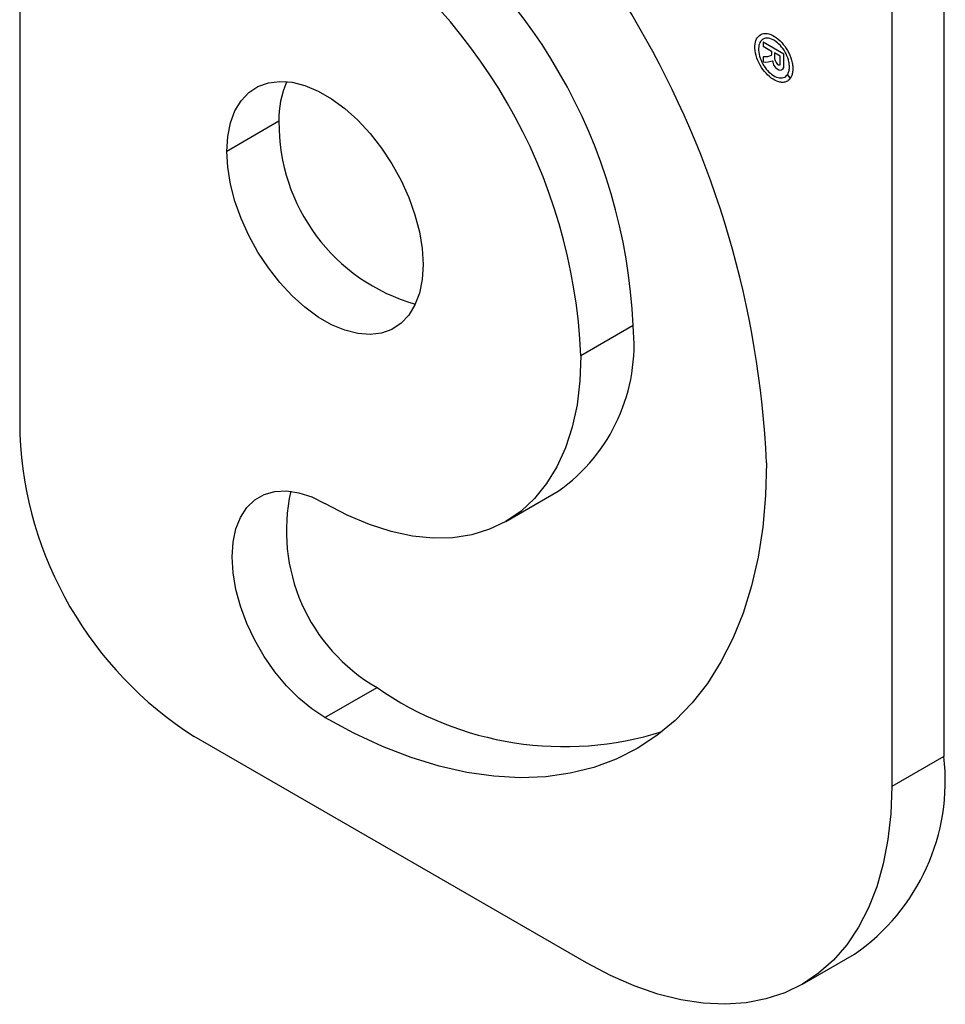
# Model space of a CAD drawing. Header units: millimetres. Extents: x 6 to 273, y 6 to 210.
# Tile 11 of 15: x 235 to 250, y 128 to 144. Entities that reach past the tile are written whole.
import ezdxf

# ---------------------------------------------------------------- set-up
doc = ezdxf.new("R2010")
doc.units = ezdxf.units.MM

msp = doc.modelspace()

# ---------------------------------------------------------------- linework, layer by layer
for p, q in [((250.402926, 161.164528), (250.402926, 131.782668)), ((249.508493, 160.648183), (249.508493, 131.266322)), ((234.541399, 156.325916), (234.541399, 137.314124)), ((247.654027, 143.845645), (247.299666, 144.050214)), ((247.299666, 144.050214), (247.299666, 143.980348)), ((247.299666, 143.980348), (247.446927, 143.895336)), ((247.446927, 143.895336), (247.446927, 143.844878)), ((247.376504, 143.796173), (247.299666, 143.800734)), ((247.299666, 143.800734), (247.299666, 143.710195)), ((247.437722, 143.821381), (247.376504, 143.796173)), ((247.384856, 143.713084), (247.456445, 143.730125)), ((247.446927, 143.844878), (247.437722, 143.821381)), ((247.456445, 143.730125), (247.464679, 143.725372)), ((247.464679, 143.725372), (247.466808, 143.704245)), ((247.593162, 143.810916), (247.498957, 143.865299)), ((247.498957, 143.865299), (247.498957, 143.76571)), ((247.498957, 143.76571), (247.50641, 143.736556)), ((247.50641, 143.736556), (247.522534, 143.700876)), ((247.593162, 143.662), (247.593162, 143.810916)), ((247.653809, 143.61619), (247.654027, 143.845645)), ((247.299666, 143.710195), (247.34085, 143.707751)), ((247.34085, 143.707751), (247.384856, 143.713084)), ((247.466808, 143.704245), (247.48175, 143.657148)), ((247.48175, 143.657148), (247.516165, 143.616504)), ((247.516165, 143.616504), (247.541804, 143.590779)), ((247.522534, 143.700876), (247.547494, 143.667615)), ((247.541804, 143.590779), (247.572072, 143.573306)), ((247.547494, 143.667615), (247.561075, 143.659775)), ((247.561075, 143.659775), (247.579275, 143.658694)), ((247.572072, 143.573306), (247.593162, 143.572054)), ((247.579275, 143.658694), (247.593162, 143.662)), ((247.593162, 143.572054), (247.618645, 143.57812)), ((247.618645, 143.57812), (247.637236, 143.589153)), ((247.637236, 143.589153), (247.653809, 143.61619)), ((247.767869, 143.429857), (247.717149, 143.49269)), ((247.768165, 143.430283), (247.717391, 143.49304)), ((238.990517, 142.691773), (238.096084, 142.175427)), ((245.068654, 139.182939), (244.174221, 138.666594)), ((242.886896, 135.821302), (243.78133, 136.337648)), ((239.779882, 132.451054), (240.674315, 132.967399)), ((244.27001, 128.241228), (237.534818, 132.129371)), ((250.402926, 131.782668), (249.508493, 131.266322)), ((247.973876, 127.874455), (248.868309, 128.390801))]:
    msp.add_line(p, q)
at = {"flags": 128}
for points in [[(238.096084, 142.175427), (238.111767, 142.431135), (238.158524, 142.663971), (238.235483, 142.8696), (238.341212, 143.044191), (238.473741, 143.184491), (238.6306, 143.287886), (238.808869, 143.352452), (239.005225, 143.376985), (239.216012, 143.361027), (239.437303, 143.304877), (239.664976, 143.209581), (239.894788, 143.076912), (240.122461, 142.909344), (240.343752, 142.709997), (240.554539, 142.482585), (240.750895, 142.231344), (240.929164, 141.960954), (241.086023, 141.676452), (241.218552, 141.383138), (241.324281, 141.086475), (241.40124, 140.791991), (241.447997, 140.50517), (241.46368, 140.231356)], [(241.46368, 140.231356), (241.447997, 139.975648), (241.40124, 139.742812), (241.324281, 139.537183), (241.218552, 139.362593), (241.086023, 139.222293), (240.929164, 139.118897), (240.750895, 139.054331), (240.554539, 139.029799), (240.343752, 139.045756), (240.122461, 139.101906), (239.894788, 139.197203), (239.664976, 139.329871), (239.437303, 139.497439), (239.216012, 139.696786), (239.005225, 139.924198), (238.808869, 140.175439), (238.6306, 140.445829), (238.473741, 140.730331), (238.341212, 141.023645), (238.235483, 141.320308), (238.158524, 141.614792), (238.111767, 141.901613), (238.096084, 142.175427)], [(244.174221, 138.666594), (244.157499, 138.233982), (244.107461, 137.82397), (244.024487, 137.439677), (243.90921, 137.084028), (243.762505, 136.759729), (243.585491, 136.46925), (243.379513, 136.214801), (243.146141, 135.998317), (242.887149, 135.821448), (242.604508, 135.685538), (242.300371, 135.591623), (241.977051, 135.540416), (241.63701, 135.532308), (241.282834, 135.567361), (240.91722, 135.645307), (240.542951, 135.765553), (240.162874, 135.927185), (239.779882, 136.128971)], [(247.359218, 136.827934), (247.34299, 136.264872), (247.294376, 135.722957), (247.213583, 135.204511), (247.100958, 134.711752), (246.956984, 134.246792), (246.782276, 133.811621), (246.577582, 133.408103), (246.34378, 133.037965), (246.08187, 132.702793), (245.792974, 132.404022), (245.478329, 132.142931), (245.139282, 131.920639), (244.777286, 131.738096), (244.393889, 131.596085), (243.990736, 131.495215), (243.56955, 131.435916), (243.132137, 131.418443), (242.680368, 131.442871), (242.21618, 131.509095), (241.741558, 131.616831), (241.258537, 131.765618), (240.769184, 131.95482), (240.275594, 132.183625), (239.779882, 132.451054)], [(239.779882, 132.451054), (239.553246, 132.600606), (239.331223, 132.78455), (239.118334, 132.99914), (238.918912, 133.240009), (238.737017, 133.502253), (238.576352, 133.780534), (238.440187, 134.069186), (238.331294, 134.362334), (238.251891, 134.654009), (238.203593, 134.938274), (238.187383, 135.209343), (238.203593, 135.461696), (238.251891, 135.690198), (238.331294, 135.890196), (238.440187, 136.057618), (238.576352, 136.189058), (238.737017, 136.281838), (238.918912, 136.334071), (239.118334, 136.344692), (239.331223, 136.313486), (239.553246, 136.241088), (239.779882, 136.128971)], [(249.508493, 131.266322), (249.492344, 130.801029), (249.443998, 130.35725), (249.363753, 129.93772), (249.252103, 129.545025), (249.109737, 129.181588), (248.937532, 128.849648), (248.736551, 128.551253), (248.508032, 128.288242), (248.253384, 128.062236), (247.974177, 127.874629), (247.672132, 127.726578), (247.349113, 127.618995), (247.00711, 127.552544), (246.648231, 127.527634), (246.274691, 127.544418), (245.88879, 127.602795), (245.49291, 127.702403), (245.089489, 127.842628), (244.681017, 128.022606), (244.27001, 128.241228)]]:
    msp.add_lwpolyline(points, dxfattribs=at)
for centre, radius, start, end in [((230.903544, 136.079109), 16.472703, 2.6054785, 57.3945217), ((235.564399, 138.7698), 9.513231, 2.4890161, 57.510984), ((234.669965, 138.253455), 9.513231, 2.4890161, 57.510984), ((240.606156, 142.729341), 1.616075, 156.5343955, 181.3320512), ((242.220813, 142.655651), 3.230497, 179.3593245, 254.0018261), ((242.005656, 138.854898), 3.080515, 305.1992201, 6.1129603), ((241.023183, 137.599882), 6.48808, 182.5243224, 237.4756777), ((242.224188, 135.658753), 3.105719, 167.3620335, 240.0636005), ((243.889413, 137.560482), 5.606537, 235.0084805, 287.4147731), ((246.817717, 131.361666), 3.609843, 304.6147574, 6.6974229)]:
    msp.add_arc(centre, radius, start, end)
for points, knots in [([(247.767869, 143.429857), (247.760658, 143.420636), (247.746276, 143.402244), (247.719302, 143.382066), (247.682727, 143.364849), (247.633626, 143.356621), (247.550705, 143.367833), (247.440726, 143.423446), (247.319474, 143.541906), (247.222024, 143.694623), (247.162144, 143.865541), (247.154141, 144.022759), (247.195987, 144.138718), (247.279493, 144.203067), (247.397536, 144.204135), (247.529683, 144.137165), (247.651029, 144.01883), (247.748574, 143.866239), (247.798205, 143.724245), (247.812906, 143.614581), (247.809955, 143.541256), (247.79585, 143.477755), (247.777405, 143.446128), (247.768165, 143.430283)], [0, 0, 0, 0, 0.020090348, 0.040074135, 0.060270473, 0.092767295, 0.125504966, 0.190392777, 0.25034414, 0.310295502, 0.375183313, 0.440071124, 0.500022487, 0.559973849, 0.62486166, 0.689749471, 0.749700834, 0.809652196, 0.874540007, 0.907037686, 0.939774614, 0.969828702, 1, 1, 1, 1]), ([(247.717391, 143.49304), (247.722545, 143.501413), (247.732827, 143.518119), (247.74342, 143.548583), (247.751639, 143.589244), (247.753617, 143.642948), (247.741717, 143.732084), (247.70117, 143.847824), (247.621768, 143.971891), (247.523024, 144.068068), (247.415534, 144.122426), (247.319556, 144.121429), (247.2517, 144.068969), (247.217752, 143.974553), (247.22436, 143.846613), (247.273159, 143.707578), (247.35249, 143.5834), (247.451164, 143.487112), (247.540441, 143.442085), (247.607951, 143.432893), (247.652299, 143.440593), (247.690019, 143.459769), (247.708091, 143.481699), (247.717149, 143.49269)], [0, 0, 0, 0, 0.0200778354, 0.0400616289, 0.0602699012, 0.0927390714, 0.1255043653, 0.1903921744, 0.2503435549, 0.3102949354, 0.3751827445, 0.4400705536, 0.500021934, 0.5599733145, 0.6248611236, 0.6897489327, 0.7497003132, 0.8096516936, 0.8745395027, 0.9070098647, 0.9397741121, 0.9698151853, 1, 1, 1, 1])]:
    msp.add_open_spline(points, degree=3, knots=knots)

doc.saveas('drawing.dxf')
